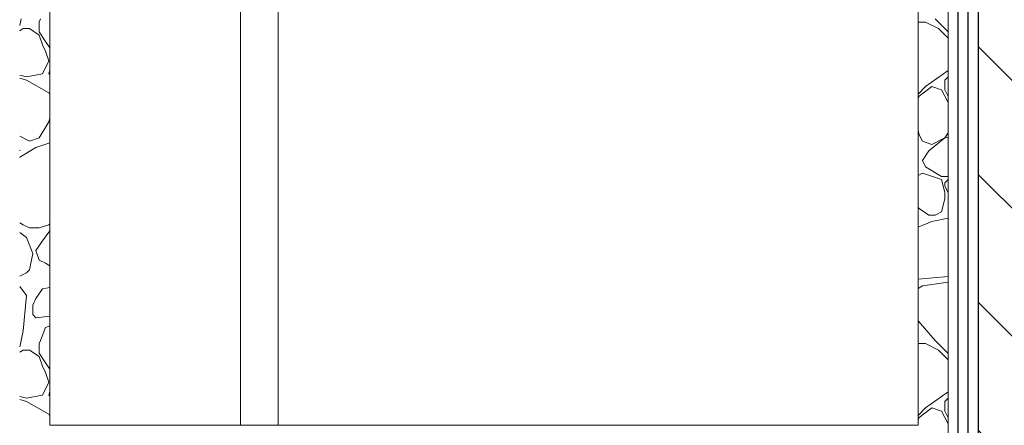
# Model space of a CAD drawing. Header units: millimetres. Extents: x -4481 to 79246, y -53000 to 18468.
# Tile 41 of 79: x 36580 to 37888, y 4580 to 5118. Entities that reach past the tile are written whole.
import ezdxf

# ---------------------------------------------------------------- set-up
doc = ezdxf.new("R2010")
doc.units = ezdxf.units.MM
doc.header["$MEASUREMENT"] = 0
for name, color, linetype in [('Nouveau_2D - Cotations pour 100ème', 7, 'Continuous'), ('Nouveau__Constr - Poteaux', 7, 'Continuous'), ('Nouveau__Constr - Poutres', 7, 'Continuous'), ('Nouveau__Murs int non porteurs - Cloisons', 7, 'Continuous'), ('Nouveau_Exter - Environnement', 7, 'Continuous'), ('Nouveau_Fenêtres Archicad', 7, 'Continuous')]:
    doc.layers.add(name, color=color, linetype=linetype)
doc.styles.add('STYLE_GENERE_2', font='arial.ttf')
doc.dimstyles.new('STYLE_GENERE__10', dxfattribs={"dimtxt": 175, "dimasz": 95, "dimexe": 0.18, "dimexo": 30247.210424, "dimgap": 0, "dimtad": 1, "dimlfac": 0.001, "dimzin": 0, "dimdsep": 46, "dimtxsty": 'STYLE_GENERE_2', "dimblk": 'ARROWHEAD_6', "dimblk1": 'ARROWHEAD_6', "dimblk2": 'ARROWHEAD_6', "dimcen": 0.09, "dimclrd": 1, "dimclre": 1, "dimclrt": 1, "dimazin": 0, "dimtfac": 1, "dimtdec": 4, "dimtmove": 0, "dimatfit": 3, "dimfxl": 0, "dimtolj": 1, "dimtzin": 0, "dimarcsym": 0})
doc.dimstyles.new('STYLE_GENERE__3', dxfattribs={"dimtxt": 150, "dimasz": 95, "dimexe": 0.18, "dimexo": 21916.318027, "dimgap": 0, "dimtad": 1, "dimlfac": 0.001, "dimzin": 0, "dimdsep": 46, "dimtxsty": 'STYLE_GENERE_2', "dimblk": 'ARROWHEAD_6', "dimblk1": 'ARROWHEAD_6', "dimblk2": 'ARROWHEAD_6', "dimcen": 0.09, "dimclrd": 7, "dimclre": 7, "dimclrt": 7, "dimazin": 0, "dimtfac": 1, "dimtdec": 4, "dimtmove": 0, "dimatfit": 3, "dimfxl": 0, "dimtolj": 1, "dimtzin": 0, "dimarcsym": 0})
doc.dimstyles.new('STYLE_GENERE__5', dxfattribs={"dimtxt": 150, "dimasz": 95, "dimexe": 0.18, "dimexo": 21959.829925, "dimgap": 0, "dimtad": 1, "dimlfac": 0.001, "dimzin": 0, "dimdsep": 46, "dimtxsty": 'STYLE_GENERE_2', "dimblk": 'ARROWHEAD_6', "dimblk1": 'ARROWHEAD_6', "dimblk2": 'ARROWHEAD_6', "dimcen": 0.09, "dimclrd": 7, "dimclre": 7, "dimclrt": 7, "dimazin": 0, "dimtfac": 1, "dimtdec": 4, "dimtmove": 0, "dimatfit": 3, "dimfxl": 0, "dimtolj": 1, "dimtzin": 0, "dimarcsym": 0})
doc.dimstyles.new('STYLE_GENERE__7', dxfattribs={"dimtxt": 150, "dimasz": 95, "dimexe": 0.18, "dimexo": 28568.917041, "dimgap": 0, "dimtad": 1, "dimlfac": 0.001, "dimzin": 0, "dimdsep": 46, "dimtxsty": 'STYLE_GENERE_2', "dimblk": 'ARROWHEAD_6', "dimblk1": 'ARROWHEAD_6', "dimblk2": 'ARROWHEAD_6', "dimcen": 0.09, "dimclrd": 7, "dimclre": 7, "dimclrt": 7, "dimazin": 0, "dimtfac": 1, "dimtdec": 4, "dimtmove": 0, "dimatfit": 3, "dimfxl": 0, "dimtolj": 1, "dimtzin": 0, "dimarcsym": 0})

# ---------------------------------------------------------------- blocks, each defined once
blk = doc.blocks.new('Élément de coupe_59')
at = {"layer": 'Nouveau__Murs int non porteurs - Cloisons', "color": 7, "linetype": 'Continuous', "lineweight": 30}
for p, q in [((37826, 6160), (37826, 3560)), ((37839, 6160), (37839, 3560))]:
    blk.add_line(p, q, dxfattribs=at)
blk = doc.blocks.new('Élément de coupe_216')
at = {"layer": 'Nouveau_Fenêtres Archicad', "color": 7, "linetype": 'Continuous', "lineweight": 13}
blk.add_line((36923, 6160), (36923, 4580), dxfattribs=at)
at = {"layer": 'Nouveau_Fenêtres Archicad', "color": 7, "linetype": 'Continuous', "lineweight": 18}
blk.add_line((36873, 6110), (36873, 4580), dxfattribs=at)
blk = doc.blocks.new('*X286')
at = {"layer": 'Nouveau__Constr - Poteaux', "color": 7, "linetype": 'Continuous', "lineweight": 13}
for p, q in [((36580, 5110.8), (36581.7, 5119.4)), ((36607.3, 5119.4), (36605.6, 5115.1)), ((36605.6, 5115.1), (36605.6, 5102.3)), ((36579.7, 5110.6), (36580, 5110.8)), ((36584.2, 5106.6), (36579.7, 5103.5)), ((36592.8, 5106.6), (36584.2, 5106.6)), ((36605.6, 5098), (36592.8, 5106.6)), ((36605.6, 5102.3), (36614.1, 5089.5)), ((36609.8, 5085.2), (36605.6, 5098)), ((36614.1, 5089.5), (36619.7, 5081.1)), ((36614.1, 5076.7), (36609.8, 5085.2)), ((36618.4, 5063.9), (36614.1, 5076.7)), ((36609.8, 5046.8), (36618.4, 5063.9)), ((36618.4, 5046.8), (36619.7, 5052.1)), ((36579.7, 5044.8), (36588.5, 5042.6)), ((36588.5, 5038.3), (36579.7, 5040.8)), ((36588.5, 5042.6), (36609.8, 5046.8)), ((36618.4, 5021.2), (36588.5, 5038.3)), ((36619.7, 5045.5), (36618.4, 5046.8)), ((36619.7, 5018.6), (36618.4, 5021.2)), ((36618.4, 4982.8), (36619.7, 4988.1)), ((36605.6, 4961.5), (36618.4, 4982.8)), ((36618.4, 4982.8), (36605.6, 4961.5)), ((36592.8, 4957.2), (36579.7, 4963.8)), ((36605.6, 4961.5), (36592.8, 4957.2)), ((36580, 4944.4), (36579.7, 4945.3)), ((36579.7, 4944.2), (36580, 4944.4)), ((36601.3, 4948.7), (36580, 4935.9)), ((36619.7, 4954.8), (36601.3, 4948.7)), ((36580, 4935.9), (36579.7, 4935.7)), ((36579.7, 4848.6), (36584.2, 4846.3)), ((36584.2, 4846.3), (36592.8, 4842.1)), ((36592.8, 4842.1), (36605.6, 4842.1)), ((36605.6, 4842.1), (36618.4, 4846.3)), ((36618.4, 4846.3), (36619.7, 4847.6)), ((36588.5, 4829.3), (36579.7, 4835.9)), ((36597, 4807.9), (36588.5, 4829.3)), ((36619.7, 4838.1), (36609.8, 4825)), ((36609.8, 4825), (36601.3, 4812.2)), ((36592.8, 4786.6), (36597, 4807.9)), ((36601.3, 4812.2), (36605.6, 4799.4)), ((36605.6, 4799.4), (36614.1, 4795.1)), ((36614.1, 4795.1), (36619.7, 4791.8)), ((36579.7, 4778.1), (36580, 4778.1)), ((36580, 4778.1), (36588.5, 4782.3)), ((36588.5, 4782.3), (36592.8, 4786.6)), ((36588.5, 4752.5), (36579.7, 4764.2)), ((36609.8, 4761), (36601.3, 4748.2)), ((36619.7, 4763), (36609.8, 4761)), ((36584.2, 4705.5), (36588.5, 4752.5)), ((36601.3, 4748.2), (36597, 4739.7)), ((36597, 4739.7), (36597, 4726.9)), ((36597, 4726.9), (36601.3, 4722.6)), ((36601.3, 4722.6), (36619.7, 4724.9)), ((36614.1, 4709.8), (36607.3, 4692.7)), ((36619.7, 4712), (36614.1, 4709.8)), ((36581.7, 4692.7), (36584.2, 4705.5)), ((36579.7, 4684), (36580, 4684.2)), ((36580, 4684.2), (36581.7, 4692.7)), ((36607.3, 4692.7), (36605.6, 4688.5)), ((36605.6, 4688.5), (36605.6, 4675.7)), ((36584.2, 4679.9), (36579.7, 4676.9)), ((36592.8, 4679.9), (36584.2, 4679.9)), ((36605.6, 4671.4), (36592.8, 4679.9)), ((36605.6, 4675.7), (36614.1, 4662.9)), ((36609.8, 4658.6), (36605.6, 4671.4)), ((36614.1, 4650.1), (36609.8, 4658.6)), ((36614.1, 4662.9), (36619.7, 4654.5)), ((36618.4, 4637.3), (36614.1, 4650.1)), ((36609.8, 4620.2), (36618.4, 4637.3)), ((36579.7, 4618.2), (36588.5, 4616)), ((36588.5, 4616), (36609.8, 4620.2)), ((36618.4, 4620.2), (36619.7, 4625.5)), ((36619.7, 4618.9), (36618.4, 4620.2)), ((36588.5, 4611.7), (36579.7, 4614.2)), ((36618.4, 4594.6), (36588.5, 4611.7)), ((36619.7, 4592), (36618.4, 4594.6))]:
    blk.add_line(p, q, dxfattribs=at)
blk = doc.blocks.new('Élément de coupe_261')
at = {"layer": 'Nouveau__Constr - Poteaux', "color": 7, "linetype": 'Continuous', "lineweight": 13}
blk.add_line((36619.7, 4580), (36619.7, 6160), dxfattribs=at)
at = {"layer": 'Nouveau__Constr - Poteaux', "lineweight": 0}
blk.add_blockref('*X286', (0, 0), dxfattribs=at)
blk = doc.blocks.new('*X290')
at = {"layer": 'Nouveau__Constr - Poteaux', "color": 7, "linetype": 'Continuous', "lineweight": 13}
for p, q in [((37783, 5115.1), (37773, 5115.1)), ((37800.1, 5106.6), (37783, 5115.1)), ((37795.8, 5119.4), (37813, 5102.2)), ((37812.9, 5093.8), (37800.1, 5106.6)), ((37813, 5093.6), (37812.9, 5093.8)), ((37783, 5029.8), (37812.9, 5051.1)), ((37812.9, 5051.1), (37813, 5051.2)), ((37808.6, 5038.3), (37813, 5042.7)), ((37808.6, 5025.5), (37808.6, 5038.3)), ((37773, 5019.8), (37783, 5029.8)), ((37791.5, 5029.8), (37774.5, 5017)), ((37804.3, 5025.5), (37791.5, 5029.8)), ((37812.9, 5008.4), (37804.3, 5025.5)), ((37808.6, 5025.5), (37813, 5016.7)), ((37774.5, 5017), (37773, 5013.3)), ((37813, 5008), (37812.9, 5008.4)), ((37773, 4971.7), (37774.5, 4965.8)), ((37774.5, 4965.8), (37778.7, 4957.2)), ((37778.7, 4957.2), (37791.5, 4953)), ((37808.6, 4961.5), (37787.3, 4944.4)), ((37791.5, 4953), (37808.6, 4961.5)), ((37808.6, 4961.5), (37813, 4968.1)), ((37813, 4962.6), (37808.6, 4961.5)), ((37787.3, 4944.4), (37778.7, 4931.6)), ((37778.7, 4931.6), (37783, 4923.1)), ((37783, 4923.1), (37804.3, 4910.3)), ((37778.7, 4914.6), (37773, 4911.7)), ((37804.3, 4906.1), (37778.7, 4914.6)), ((37804.3, 4910.3), (37812.9, 4910.3)), ((37808.6, 4889), (37804.3, 4906.1)), ((37808.6, 4901.8), (37812.9, 4906.1)), ((37812.9, 4910.3), (37813, 4910.4)), ((37813, 4906.1), (37812.9, 4906.1)), ((37808.6, 4897.5), (37808.6, 4901.8)), ((37808.6, 4897.5), (37812.9, 4889)), ((37808.6, 4880.5), (37804.3, 4863.4)), ((37808.6, 4889), (37808.6, 4880.5)), ((37812.9, 4889), (37812.9, 4880.5)), ((37812.9, 4880.5), (37812.9, 4876.2)), ((37773, 4869.1), (37774.5, 4867.7)), ((37787.3, 4859.1), (37774.5, 4867.7)), ((37812.9, 4876.2), (37813, 4875.9)), ((37795.8, 4859.1), (37787.3, 4859.1)), ((37812.9, 4854.9), (37791.5, 4850.6)), ((37804.3, 4863.4), (37795.8, 4859.1)), ((37813, 4854.8), (37812.9, 4854.9)), ((37791.5, 4850.6), (37773, 4843.2)), ((37773, 4774), (37813, 4777.4)), ((37778.7, 4765.3), (37773, 4761.4)), ((37813, 4770.2), (37778.7, 4765.3)), ((37773, 4718.8), (37795.8, 4692.7)), ((37783, 4688.5), (37773, 4688.5)), ((37800.1, 4679.9), (37783, 4688.5)), ((37795.8, 4692.7), (37813, 4675.5)), ((37812.9, 4667.1), (37800.1, 4679.9)), ((37813, 4667), (37812.9, 4667.1)), ((37783, 4603.2), (37812.9, 4624.5)), ((37812.9, 4624.5), (37813, 4624.6)), ((37808.6, 4611.7), (37813, 4616.1)), ((37808.6, 4598.9), (37808.6, 4611.7)), ((37773, 4593.2), (37783, 4603.2)), ((37791.5, 4603.2), (37774.5, 4590.4)), ((37804.3, 4598.9), (37791.5, 4603.2)), ((37812.9, 4581.8), (37804.3, 4598.9)), ((37808.6, 4598.9), (37813, 4590.1)), ((37774.5, 4590.4), (37773, 4586.7)), ((37813, 4581.4), (37812.9, 4581.8))]:
    blk.add_line(p, q, dxfattribs=at)
blk = doc.blocks.new('Élément de coupe_262')
at = {"layer": 'Nouveau__Constr - Poteaux', "color": 7, "linetype": 'Continuous', "lineweight": 13}
for p, q in [((37773, 4580), (37773, 6160)), ((37813, 3560), (37813, 6160))]:
    blk.add_line(p, q, dxfattribs=at)
at = {"layer": 'Nouveau__Constr - Poteaux', "lineweight": 0}
blk.add_blockref('*X290', (0, 0), dxfattribs=at)
blk = doc.blocks.new('Élément de coupe_263')
at = {"layer": 'Nouveau__Constr - Poutres', "color": 7, "linetype": 'Continuous', "lineweight": 13}
blk.add_line((37773, 4580), (36619.7, 4580), dxfattribs=at)
blk = doc.blocks.new('Élément de coupe_325')
at = {"layer": 'Nouveau_Exter - Environnement', "linetype": 'Continuous', "lineweight": 5}
h = blk.add_hatch(dxfattribs=at)
h.set_pattern_fill('__MAÇONNERIE', style=0, pattern_type=2)
h.set_pattern_definition([(135, (0, 0), (84.8528, 84.8528), [])])
h.paths.add_polyline_path([(37853, 7120), (37853, 3560), (38053, 3560), (38053, 7120)])
at = {"layer": 'Nouveau_Exter - Environnement', "color": 7, "linetype": 'Continuous', "lineweight": 30}
blk.add_line((37853, 6160), (37853, 3560), dxfattribs=at)
blk = doc.blocks.new('*D433')
at = {"layer": 'Nouveau_2D - Cotations pour 100ème', "color": 7, "linetype": 'Continuous', "lineweight": 13}
for p, q in [((47089, 6864), (47089, 6939)), ((47139, 6814), (47039, 6914)), ((47182.8, 6864), (46995.3, 6864)), ((47089, 3560), (47089, 6864)), ((47039, 3610), (47139, 3510)), ((47182.8, 3560), (46995.3, 3560)), ((47089, 3340), (47089, 3560))]:
    blk.add_line(p, q, dxfattribs=at)
at = {"layer": 'Nouveau_2D - Cotations pour 100ème', "color": 7, "lineweight": 13, "insert": (47059, 5011.8), "char_height": 150, "attachment_point": 7, "rotation": 90, "style": 'STYLE_GENERE_2'}
blk.add_mtext('{\\A1;\\fArial|b1|i0|c0|p0;3,30}', dxfattribs=at)
blk = doc.blocks.new('ARROWHEAD_6')
at = {"color": 0, "linetype": 'Continuous', "lineweight": 0}
for p, q in [((-0.5, -0.5), (0.5, 0.5)), ((0, 0), (-1, 0))]:
    blk.add_line(p, q, dxfattribs=at)
blk = doc.blocks.new('*D440')
at = {"layer": 'Nouveau_2D - Cotations pour 100ème', "color": 7, "linetype": 'Continuous', "lineweight": 13}
for p, q in [((53735.8, 6864), (53735.8, 6939)), ((53785.8, 6814), (53685.8, 6914)), ((53829.5, 6864), (53642, 6864)), ((53735.8, 3560), (53735.8, 6864)), ((53685.8, 3610), (53785.8, 3510)), ((53829.5, 3560), (53642, 3560)), ((53735.8, 3340), (53735.8, 3560))]:
    blk.add_line(p, q, dxfattribs=at)
at = {"layer": 'Nouveau_2D - Cotations pour 100ème', "color": 7, "lineweight": 13, "insert": (53705.8, 5011.8), "char_height": 150, "attachment_point": 7, "rotation": 90, "style": 'STYLE_GENERE_2'}
blk.add_mtext('{\\A1;\\fArial|b1|i0|c0|p0;3,30}', dxfattribs=at)
blk = doc.blocks.new('*D445')
at = {"layer": 'Nouveau_2D - Cotations pour 100ème', "color": 7, "linetype": 'Continuous', "lineweight": 13}
for p, q in [((40504.1, 6864), (40504.1, 6939)), ((40554.1, 6814), (40454.1, 6914)), ((40597.8, 6864), (40410.3, 6864)), ((40504.1, 3560), (40504.1, 6864)), ((40454.1, 3610), (40554.1, 3510)), ((40597.8, 3560), (40410.3, 3560)), ((40504.1, 3340), (40504.1, 3560))]:
    blk.add_line(p, q, dxfattribs=at)
at = {"layer": 'Nouveau_2D - Cotations pour 100ème', "color": 7, "lineweight": 13, "insert": (40474.1, 5011.8), "char_height": 150, "attachment_point": 7, "rotation": 90, "style": 'STYLE_GENERE_2'}
blk.add_mtext('{\\A1;\\fArial|b1|i0|c0|p0;3,30}', dxfattribs=at)
blk = doc.blocks.new('*D448')
at = {"layer": 'Nouveau_2D - Cotations pour 100ème', "color": 1, "linetype": 'Continuous', "lineweight": 15}
for p, q in [((24272.3, 8270), (24272.3, 8345)), ((24322.3, 8220), (24222.3, 8320)), ((24366, 8270), (24178.5, 8270)), ((24272.3, 826), (24272.3, 8270)), ((24222.3, 876), (24322.3, 776)), ((24366, 826), (24178.5, 826)), ((24272.3, 751), (24272.3, 826))]:
    blk.add_line(p, q, dxfattribs=at)
at = {"layer": 'Nouveau_2D - Cotations pour 100ème', "color": 1, "lineweight": 15, "insert": (24237.3, 4314.4), "char_height": 175, "attachment_point": 7, "rotation": 90, "style": 'STYLE_GENERE_2'}
blk.add_mtext('{\\A1;\\fArial|b1|i0|c0|p0;7,44}', dxfattribs=at)

msp = doc.modelspace()

# ---------------------------------------------------------------- block references
at = {"layer": 'Nouveau__Constr - Poteaux', "lineweight": 0}
for name in ['Élément de coupe_261', 'Élément de coupe_262']:
    msp.add_blockref(name, (0, 0), dxfattribs=at)
at = {"layer": 'Nouveau__Constr - Poutres', "lineweight": 0}
msp.add_blockref('Élément de coupe_263', (0, 0), dxfattribs=at)
at = {"layer": 'Nouveau__Murs int non porteurs - Cloisons', "lineweight": 0}
msp.add_blockref('Élément de coupe_59', (0, 0), dxfattribs=at)
at = {"layer": 'Nouveau_Exter - Environnement', "lineweight": 0}
msp.add_blockref('Élément de coupe_325', (0, 0), dxfattribs=at)
at = {"layer": 'Nouveau_Fenêtres Archicad', "lineweight": 0}
msp.add_blockref('Élément de coupe_216', (0, 0), dxfattribs=at)

# ---------------------------------------------------------------- dimensions: what is measured, and where the dimension line sits
at = {"layer": 'Nouveau_2D - Cotations pour 100ème', "color": 1, "linetype": 'Continuous', "lineweight": 15}
dim = msp.add_linear_dim(base=(24272.278, 8270), p1=(24267.032, 825.971), p2=(54596, 8270), angle=90, dimstyle='STYLE_GENERE__10', dxfattribs=at)
dim.commit()
dim.dimension.update_dxf_attribs({"geometry": '*D448', "text_midpoint": (24149.778, 4540.982), "dimtype": 160, "text_rotation": 90})
at = {"layer": 'Nouveau_2D - Cotations pour 100ème', "color": 7, "linetype": 'Continuous', "lineweight": 13}
for base, dimstyle, picture, middle in [((47089.048, 6864), 'STYLE_GENERE__3', '*D433', (46984.048, 5205.997)), ((53735.764, 6864), 'STYLE_GENERE__7', '*D440', (53630.764, 5205.997)), ((40504.092, 6864), 'STYLE_GENERE__5', '*D445', (40399.092, 5205.997))]:
    dim = msp.add_linear_dim(base=base, p1=(25100, 3560), p2=(25100, 6864), angle=90, dimstyle=dimstyle, dxfattribs=at)
    dim.commit()
    dim.dimension.update_dxf_attribs({"geometry": picture, "text_midpoint": middle, "dimtype": 160, "text_rotation": 90})

doc.saveas('drawing.dxf')
